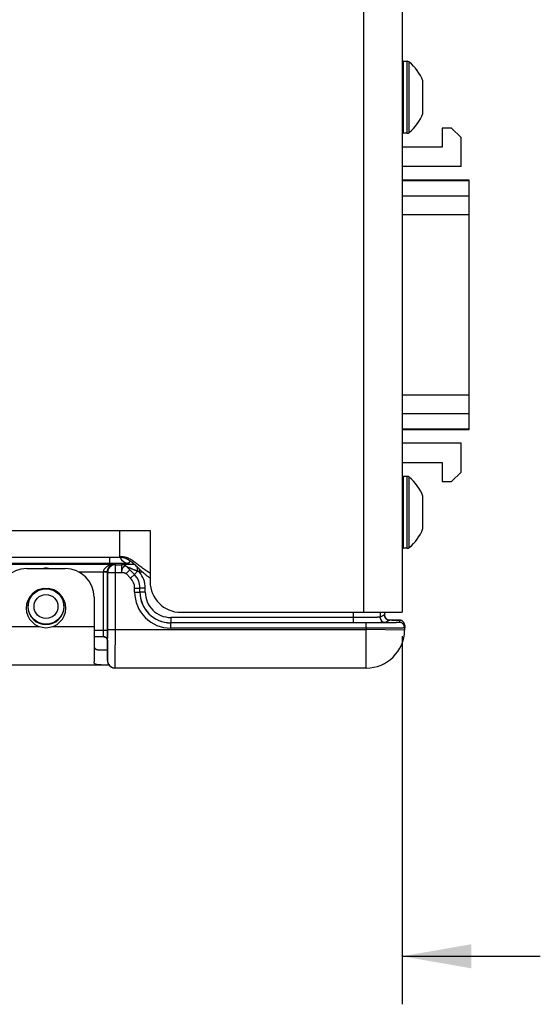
# Model space of a CAD drawing. Header units: inches. Extents: x 0 to 22, y 0 to 17.
# Tile 4 of 39: x 7.8 to 9.2, y 5.2 to 7.8. Entities that reach past the tile are written whole.
import ezdxf

# ---------------------------------------------------------------- set-up
doc = ezdxf.new("R2010")
doc.units = ezdxf.units.IN
doc.header["$LTSCALE"] = 1.21
doc.header["$MEASUREMENT"] = 0
doc.layers.get('0').update_dxf_attribs({"linetype": 'CONTINUOUS'})
doc.layers.add('DIMENSIONS', color=7, linetype='CONTINUOUS')
doc.styles.get("Standard").update_dxf_attribs({"font": 'txt', "width": 0.8})
doc.dimstyles.new('DIMSTYLE_1', dxfattribs={"dimtxt": 0.125, "dimasz": 0.18, "dimexe": 0.18, "dimexo": 0.0625, "dimgap": 0.09, "dimtad": 0, "dimtih": 1, "dimtoh": 1, "dimdec": 3, "dimzin": 4, "dimdsep": 46, "dimtxsty": 'STANDARD', "dimblk": '_FILLED', "dimblk1": '_FILLED', "dimblk2": '_FILLED', "dimcen": 0.09, "dimadec": 0, "dimazin": 0, "dimtp": 0.01, "dimtm": 0.01, "dimtfac": 1, "dimtdec": 3, "dimtofl": 0, "dimtmove": 0, "dimatfit": 3, "dimldrblk": '_FILLED', "dimfxl": 1, "dimtolj": 1, "dimtzin": 4, "dimarcsym": 0})

# ---------------------------------------------------------------- blocks, each defined once
blk = doc.blocks.new('_FILLED')
at = {"color": 0, "linetype": 'BYBLOCK'}
blk.add_solid([(0, 0), (-1, 0.174), (-1, -0.174)], dxfattribs=at)
blk = doc.blocks.new('*D6')
at = {"layer": 'DIMENSIONS', "color": 2, "linetype": 'CONTINUOUS'}
for p, q in [((7.7074, 6.1796), (7.7074, 5.2199)), ((8.8356, 6.1774), (8.8356, 5.2199)), ((7.7074, 5.3449), (7.2199, 5.3449)), ((8.8356, 5.3449), (9.1956, 5.3449))]:
    blk.add_line(p, q, dxfattribs=at)
at = {"layer": 'DIMENSIONS', "color": 2, "linetype": 'CONTINUOUS', "xscale": 0.18, "yscale": 0.18, "zscale": 0.18}
blk.add_blockref('_FILLED', (7.7074, 5.3449), dxfattribs=at)
at = {"layer": 'DIMENSIONS', "color": 2, "linetype": 'CONTINUOUS', "xscale": 0.18, "yscale": 0.18, "zscale": 0.18, "rotation": 180}
blk.add_blockref('_FILLED', (8.8356, 5.3449), dxfattribs=at)
at = {"layer": 'DIMENSIONS', "color": 2, "linetype": 'CONTINUOUS', "insert": (7.1574, 5.4074), "char_height": 0.125, "width": 1.325, "attachment_point": 3, "line_spacing_factor": 0.9}
blk.add_mtext('1.128{\\Ftxt.shx;\\W1.000000;\\H0.125000; }[28.66]', dxfattribs=at)

msp = doc.modelspace()

# ---------------------------------------------------------------- linework, layer by layer
at = {"color": 7, "linetype": 'CONTINUOUS'}
for p, q in [((8.7356, 9.4189), (8.7356, 6.2399)), ((8.8356, 9.4189), (8.8356, 6.2399)), ((8.8491, 7.6734), (8.8395, 7.6734)), ((8.8395, 7.4864), (8.8395, 7.6734)), ((8.8491, 7.4864), (8.8491, 7.6734)), ((8.854, 7.4882), (8.854, 7.6717)), ((8.8899, 7.5375), (8.8899, 7.6223)), ((8.8491, 7.4864), (8.8395, 7.4864)), ((8.9646, 7.4999), (8.9396, 7.4999)), ((8.9396, 7.4999), (8.9396, 7.4499)), ((8.9896, 7.4749), (8.9646, 7.4999)), ((8.9896, 7.3999), (8.9896, 7.4749)), ((8.9396, 7.4499), (8.8356, 7.4499)), ((8.9896, 7.3999), (8.8356, 7.3999)), ((8.8356, 7.3649), (9.0096, 7.3649)), ((8.8356, 7.3632), (9.0096, 7.3632)), ((9.0096, 7.3649), (9.0096, 6.7149)), ((9.0096, 7.323), (8.8356, 7.323)), ((8.8356, 7.2748), (9.0096, 7.2748)), ((9.0096, 6.8051), (8.8356, 6.8051)), ((8.8356, 6.7568), (9.0096, 6.7568)), ((9.0096, 6.7166), (8.8356, 6.7166)), ((9.0096, 6.7149), (8.8356, 6.7149)), ((8.9896, 6.6799), (8.8356, 6.6799)), ((8.9896, 6.6049), (8.9896, 6.6799)), ((8.8356, 6.6299), (8.9396, 6.6299)), ((8.9396, 6.6299), (8.9396, 6.5799)), ((8.8491, 6.5934), (8.8395, 6.5934)), ((8.8395, 6.4064), (8.8395, 6.5934)), ((8.8491, 6.4064), (8.8491, 6.5934)), ((8.854, 6.4082), (8.854, 6.5917)), ((8.9646, 6.5799), (8.9896, 6.6049)), ((8.9396, 6.5799), (8.9646, 6.5799)), ((8.8899, 6.4575), (8.8899, 6.5423)), ((6.2056, 6.4529), (8.1796, 6.4529)), ((8.1006, 6.3829), (8.1006, 6.4529)), ((8.1796, 6.4529), (8.1796, 6.3199)), ((8.8491, 6.4064), (8.8395, 6.4064)), ((8.1006, 6.3829), (6.2056, 6.3829)), ((8.074, 6.3829), (8.074, 6.3667)), ((8.074, 6.3667), (6.1912, 6.3667)), ((7.7487, 6.3652), (8.0884, 6.3652)), ((7.8586, 6.3539), (7.9586, 6.3539)), ((8.0884, 6.3652), (8.0892, 6.3637)), ((8.0892, 6.3637), (8.1052, 6.3637)), ((8.0892, 6.1949), (8.0892, 6.3637)), ((8.1052, 6.3637), (8.1052, 6.3437)), ((8.1052, 6.3637), (8.1052, 6.3637)), ((8.1387, 6.3385), (8.1193, 6.3579)), ((8.1193, 6.3579), (8.1193, 6.3578)), ((8.1193, 6.3578), (8.1266, 6.3504)), ((8.124, 6.3676), (8.1289, 6.3725)), ((7.9936, 6.3453), (8.0587, 6.3453)), ((8.0687, 6.3451), (8.0587, 6.3453)), ((8.0687, 6.3447), (8.0587, 6.3447)), ((8.0587, 6.1929), (8.0587, 6.3447)), ((8.0687, 6.3447), (8.0692, 6.3437)), ((8.0687, 6.1929), (8.0687, 6.3447)), ((8.0692, 6.3437), (8.1052, 6.3437)), ((8.0692, 6.1949), (8.0692, 6.3437)), ((8.1266, 6.3504), (8.1169, 6.3406)), ((8.1288, 6.3287), (8.1169, 6.3406)), ((8.1386, 6.3384), (8.1266, 6.3504)), ((8.1288, 6.3287), (8.1386, 6.3384)), ((8.1387, 6.3385), (8.1386, 6.3384)), ((8.1468, 6.3466), (8.1387, 6.3385)), ((8.1521, 6.3443), (8.1468, 6.3466)), ((8.1521, 6.3443), (8.1521, 6.352)), ((8.1604, 6.3443), (8.1521, 6.3443)), ((8.1394, 6.3031), (8.1532, 6.3031)), ((8.1394, 6.2925), (8.1394, 6.3031)), ((8.1532, 6.2925), (8.1532, 6.3031)), ((8.1533, 6.3031), (8.1532, 6.3031)), ((8.1671, 6.3031), (8.1533, 6.3031)), ((8.1533, 6.2926), (8.1533, 6.3031)), ((8.1671, 6.2926), (8.1671, 6.3031)), ((8.0336, 6.2789), (8.0336, 6.1107)), ((8.1394, 6.2925), (8.1532, 6.2925)), ((8.1532, 6.2925), (8.1533, 6.2926)), ((8.1671, 6.2926), (8.1533, 6.2926)), ((8.7082, 6.2264), (8.2333, 6.2264)), ((8.2333, 6.2264), (8.2333, 6.2126)), ((8.2596, 6.2399), (8.8356, 6.2399)), ((8.7082, 6.2399), (8.7082, 6.2126)), ((8.7782, 6.2399), (8.7782, 6.2271)), ((8.7899, 6.2329), (8.7782, 6.2271)), ((8.7899, 6.2399), (8.7899, 6.2329)), ((8.7899, 6.2329), (8.7899, 6.2329)), ((7.7836, 6.2029), (7.8912, 6.2029)), ((7.926, 6.2029), (8.0336, 6.2029)), ((8.2332, 6.2125), (8.2333, 6.2126)), ((8.7424, 6.2125), (8.2332, 6.2125)), ((8.2332, 6.1987), (8.2332, 6.2125)), ((8.7082, 6.2126), (8.2333, 6.2126)), ((8.7424, 6.1987), (8.7424, 6.2125)), ((8.8036, 6.2191), (8.7919, 6.2133)), ((8.8135, 6.2198), (8.7991, 6.2199)), ((8.7991, 6.2199), (8.8021, 6.2199)), ((8.8018, 6.2193), (8.8036, 6.2191)), ((8.8199, 6.2197), (8.8135, 6.2198)), ((8.8228, 6.2197), (8.8199, 6.2197)), ((8.825, 6.2196), (8.8228, 6.2197)), ((8.8263, 6.2196), (8.825, 6.2196)), ((8.8271, 6.2195), (8.8263, 6.2196)), ((8.8277, 6.2195), (8.8271, 6.2195)), ((8.8283, 6.2195), (8.8277, 6.2195)), ((8.8287, 6.2194), (8.8286, 6.2133)), ((8.8425, 6.2054), (8.8423, 6.1932)), ((8.0687, 6.1929), (8.0336, 6.1929)), ((8.0589, 6.1759), (8.0336, 6.1759)), ((8.0585, 6.1764), (8.0587, 6.1929)), ((8.0685, 6.1666), (8.0687, 6.1929)), ((8.0692, 6.1949), (8.7423, 6.1949)), ((8.7424, 6.1987), (8.2332, 6.1987)), ((8.7424, 6.1987), (8.7423, 6.1949)), ((8.8423, 6.1932), (8.7423, 6.1949)), ((8.7423, 6.0949), (8.7423, 6.1949)), ((8.0682, 6.1687), (8.0684, 6.1678)), ((8.0684, 6.1678), (8.0685, 6.167)), ((8.0685, 6.1671), (8.0685, 6.1666)), ((8.0685, 6.1666), (8.0685, 6.1227)), ((8.0685, 6.1666), (8.0685, 6.1666)), ((8.0518, 6.1419), (8.0685, 6.1419)), ((8.0685, 6.1249), (8.0685, 6.1249)), ((8.0685, 6.1249), (8.0685, 6.1249)), ((8.0685, 6.1249), (8.0685, 6.1149)), ((8.0685, 6.1149), (8.0688, 6.1246)), ((8.0688, 6.1246), (8.0688, 6.1249)), ((6.9426, 6.1029), (8.0725, 6.1029)), ((8.0685, 6.1227), (8.0685, 6.1218)), ((8.0685, 6.1218), (8.0685, 6.1197)), ((8.0685, 6.1197), (8.0685, 6.116)), ((8.0685, 6.116), (8.0685, 6.1152)), ((8.0685, 6.1152), (8.0685, 6.1148)), ((8.7423, 6.0949), (8.0885, 6.0949))]:
    msp.add_line(p, q, dxfattribs=at)
for points in [[(8.802, 6.2193), (8.802, 6.2193), (8.802, 6.2193), (8.802, 6.2193), (8.8019, 6.2193), (8.8017, 6.2193), (8.8014, 6.2194), (8.8011, 6.2194), (8.8006, 6.2195), (8.8001, 6.2196), (8.7995, 6.2198), (8.7988, 6.2201), (8.798, 6.2204), (8.7973, 6.2207), (8.7964, 6.2212), (8.7956, 6.2217), (8.7948, 6.2224), (8.794, 6.2231), (8.7932, 6.2239), (8.7925, 6.2248), (8.7918, 6.2258), (8.7913, 6.2269), (8.7907, 6.2281), (8.7903, 6.2294), (8.79, 6.2307), (8.7899, 6.2321), (8.7899, 6.2329)], [(8.8293, 6.2194), (8.829, 6.2194), (8.8288, 6.2195), (8.8285, 6.2195), (8.8283, 6.2195)], [(8.8425, 6.2054), (8.8425, 6.2062), (8.8423, 6.2077), (8.8421, 6.209), (8.8417, 6.2103), (8.8412, 6.2115), (8.8406, 6.2126), (8.8399, 6.2137), (8.8392, 6.2146), (8.8384, 6.2154), (8.8375, 6.2162), (8.8367, 6.2169), (8.8358, 6.2174), (8.8349, 6.2179), (8.834, 6.2183), (8.8332, 6.2186), (8.8324, 6.2189), (8.8318, 6.219), (8.8313, 6.2192), (8.8308, 6.2192), (8.8304, 6.2193), (8.8301, 6.2193), (8.8298, 6.2194), (8.8295, 6.2194), (8.8293, 6.2194)], [(8.0589, 6.1759), (8.0596, 6.1759), (8.0608, 6.1758), (8.0621, 6.1754), (8.0633, 6.1749), (8.0644, 6.1742), (8.0655, 6.1733), (8.0663, 6.1724), (8.067, 6.1715), (8.0676, 6.1705), (8.0679, 6.1695), (8.0682, 6.1686)], [(8.0611, 6.1757), (8.062, 6.1754), (8.0632, 6.1749), (8.0644, 6.1742), (8.0654, 6.1734), (8.0663, 6.1725), (8.067, 6.1715), (8.0675, 6.1705), (8.0679, 6.1696), (8.0682, 6.1687)], [(8.0685, 6.1148), (8.0685, 6.1146), (8.0685, 6.1144)], [(8.0685, 6.1144), (8.0685, 6.1141), (8.0685, 6.1139), (8.0685, 6.1136), (8.0686, 6.1133), (8.0686, 6.1129), (8.0686, 6.1126), (8.0687, 6.1123), (8.0687, 6.1119), (8.0688, 6.1115), (8.0688, 6.1111), (8.0689, 6.1107), (8.069, 6.1103), (8.0691, 6.1099), (8.0692, 6.1095), (8.0694, 6.1091), (8.0695, 6.1087), (8.0696, 6.1082), (8.0698, 6.1078), (8.07, 6.1073), (8.0702, 6.1069), (8.0704, 6.1064), (8.0706, 6.106), (8.0708, 6.1055), (8.0711, 6.1051), (8.0713, 6.1046), (8.0716, 6.1042), (8.0719, 6.1037), (8.0722, 6.1033), (8.0726, 6.1028), (8.0729, 6.1024), (8.0733, 6.1019), (8.0737, 6.1015), (8.0741, 6.1011), (8.0745, 6.1006), (8.0749, 6.1002), (8.0754, 6.0998), (8.0759, 6.0994), (8.0764, 6.099), (8.0769, 6.0986), (8.0775, 6.0983), (8.078, 6.0979), (8.0786, 6.0975), (8.0792, 6.0972), (8.0799, 6.0969), (8.0805, 6.0966), (8.0812, 6.0963), (8.0819, 6.096), (8.0827, 6.0958), (8.0834, 6.0956), (8.0842, 6.0954), (8.085, 6.0952), (8.0858, 6.0951), (8.0867, 6.095), (8.0876, 6.095), (8.0885, 6.0949)]]:
    msp.add_lwpolyline(points, dxfattribs=at)
for radius in [0.0462, 0.0312]:
    msp.add_circle((7.9086, 6.2549), radius, dxfattribs=at)
for centre, radius, start, end in [((8.8395, 7.6695), 0.00394, 90, 180), ((8.8491, 7.6656), 0.00787, 50.9672, 90), ((8.7797, 7.5799), 0.1181, 21.0395, 50.9672), ((8.7797, 7.5799), 0.1181, 309.0328, 338.9605), ((8.8395, 7.4904), 0.00394, 180, 270), ((8.8491, 7.4943), 0.00787, 270, 309.0328), ((8.8395, 6.5895), 0.00394, 90, 180), ((8.8491, 6.5856), 0.00787, 50.9672, 90), ((8.7797, 6.4999), 0.1181, 21.0395, 50.9672), ((8.7797, 6.4999), 0.1181, 309.0328, 338.9605), ((8.8395, 6.4104), 0.00394, 180, 270), ((8.8491, 6.4143), 0.00787, 270, 309.0328), ((8.124, 6.3926), 0.025, 202.6726, 269.9788), ((7.8586, 6.2789), 0.075, 90, 180), ((7.9086, 6.2974), 0.057, 83.3218, 96.6769), ((7.9586, 6.2789), 0.075, 0, 90), ((8.0892, 6.3437), 0.02, 90.0068, 179.9858), ((8.1052, 6.3437), 0.02, 45.0076, 89.9924), ((8.1052, 6.3437), 0.02, 45.0076, 89.9924), ((8.0857, 6.3448), 0.027, 178.9539, 180.0549), ((8.1032, 6.3031), 0.0362, 0.0026, 44.9976), ((8.1032, 6.3031), 0.05, 0.0019, 44.9981), ((8.1033, 6.3031), 0.05, 359.9976, 45.0024), ((8.1033, 6.3031), 0.0638, 0.0001, 40.1891), ((8.2596, 6.3199), 0.08, 180, 270), ((7.9086, 6.2499), 0.052, 1.1019, 178.8981), ((7.9086, 6.2549), 0.047, 97.9868, 82.0132), ((8.2332, 6.2925), 0.0938, 180.002, 270.0054), ((8.2332, 6.2925), 0.08, 180.0013, 270.0089), ((8.2333, 6.2926), 0.08, 180.0029, 270.0021), ((8.2333, 6.2926), 0.0662, 180.0021, 270.0054), ((7.9086, 6.2519), 0.052, 181.1019, 358.8981), ((8.7919, 6.2271), 0.0138, 180.0068, 269.9857), ((8.8036, 6.2329), 0.0138, 180.0068, 269.9857), ((8.8286, 6.1995), 0.0138, 359.0014, 90.0011), ((8.8287, 6.2056), 0.0138, 359.0004, 90), ((8.0585, 6.1661), 0.0103, 87.4037, 89.889), ((8.7423, 6.1949), 0.1, 270, 359), ((8.059, 6.1666), 0.0095, 0.4534, 5.0635), ((8.059, 6.1666), 0.00947, 0.1065, 0.4505), ((8.0885, 6.1149), 0.02, 180.0002, 263.8165), ((8.0885, 6.115), 0.02, 263.8167, 269.9957)]:
    msp.add_arc(centre, radius, start, end, dxfattribs=at)
for points, knots in [([(8.1796, 6.3414), (8.1776, 6.3425), (8.1737, 6.3448), (8.1682, 6.3485), (8.1629, 6.3523), (8.1579, 6.3561), (8.153, 6.3599), (8.1483, 6.3636), (8.1437, 6.3673), (8.1391, 6.3707), (8.1346, 6.3739), (8.1301, 6.3767), (8.1255, 6.3792), (8.1216, 6.3809), (8.1184, 6.3821), (8.116, 6.3828), (8.1135, 6.3833), (8.111, 6.3838), (8.1085, 6.384), (8.1059, 6.3841), (8.1033, 6.3841), (8.1015, 6.3839), (8.1006, 6.3838)], [0, 0, 0, 0, 0.074085, 0.146429, 0.217135, 0.286227, 0.353669, 0.419392, 0.483312, 0.545359, 0.605513, 0.663836, 0.720515, 0.775913, 0.803311, 0.830626, 0.857968, 0.885464, 0.913256, 0.941497, 0.970354, 1, 1, 1, 1]), ([(8.1796, 6.3289), (8.1776, 6.3303), (8.1736, 6.3331), (8.168, 6.3376), (8.1627, 6.3422), (8.1576, 6.3467), (8.1528, 6.3513), (8.1481, 6.3558), (8.1435, 6.3601), (8.139, 6.3643), (8.1345, 6.3682), (8.13, 6.3717), (8.1255, 6.3749), (8.1216, 6.3773), (8.1185, 6.3788), (8.1161, 6.3799), (8.1136, 6.3808), (8.1111, 6.3816), (8.1086, 6.3822), (8.106, 6.3826), (8.1033, 6.3829), (8.1015, 6.3829), (8.1006, 6.3829)], [0, 0, 0, 0, 0.075004, 0.148306, 0.219983, 0.29004, 0.358419, 0.425027, 0.489753, 0.552493, 0.613179, 0.671812, 0.728503, 0.783517, 0.810541, 0.837342, 0.864015, 0.890676, 0.917453, 0.944492, 0.971951, 1, 1, 1, 1]), ([(8.0587, 6.3453), (8.0587, 6.3457), (8.0587, 6.3466), (8.059, 6.348), (8.0594, 6.3493), (8.0599, 6.3506), (8.0604, 6.3518), (8.0613, 6.3533), (8.0624, 6.3547), (8.0635, 6.3559), (8.0644, 6.3568), (8.0653, 6.3576), (8.0663, 6.3584), (8.0673, 6.3591), (8.0687, 6.36), (8.0704, 6.361), (8.0725, 6.362), (8.0747, 6.3629), (8.077, 6.3636), (8.08, 6.3644), (8.0838, 6.365), (8.0869, 6.3652), (8.0884, 6.3652)], [0, 0, 0, 0, 0.03534, 0.070521, 0.105407, 0.13991, 0.173977, 0.207596, 0.273512, 0.3059, 0.337932, 0.369648, 0.401085, 0.432273, 0.463231, 0.524543, 0.585204, 0.645351, 0.705081, 0.764478, 0.882524, 1, 1, 1, 1]), ([(8.0687, 6.3447), (8.0687, 6.345), (8.0687, 6.3454), (8.0687, 6.3461), (8.0688, 6.3468), (8.0688, 6.3475), (8.0689, 6.3482), (8.0691, 6.3491), (8.0694, 6.3501), (8.0697, 6.3513), (8.0703, 6.3529), (8.0712, 6.3546), (8.0723, 6.3565), (8.0736, 6.3581), (8.0749, 6.3596), (8.0768, 6.3612), (8.0792, 6.3628), (8.0817, 6.3639), (8.0838, 6.3646), (8.0853, 6.3649), (8.0869, 6.3652), (8.0879, 6.3652), (8.0884, 6.3652)], [0, 0, 0, 0, 0.022184, 0.044307, 0.06637, 0.088317, 0.110058, 0.131543, 0.173647, 0.214491, 0.253986, 0.328859, 0.398713, 0.464305, 0.5263, 0.585323, 0.696428, 0.801007, 0.851665, 0.901561, 0.950956, 1, 1, 1, 1]), ([(8.124, 6.3676), (8.124, 6.3675), (8.124, 6.3675), (8.124, 6.3675), (8.1239, 6.3675), (8.1239, 6.3675), (8.1238, 6.3675), (8.1237, 6.3675), (8.1235, 6.3674), (8.1233, 6.3674), (8.1231, 6.3674), (8.1229, 6.3674), (8.1226, 6.3674), (8.1222, 6.3673), (8.1216, 6.3673), (8.1208, 6.3673), (8.1199, 6.3672), (8.1189, 6.3672), (8.1178, 6.3671), (8.1166, 6.3671), (8.1152, 6.3671), (8.1138, 6.367), (8.1117, 6.367), (8.1089, 6.3669), (8.1053, 6.3669), (8.1014, 6.3668), (8.0973, 6.3668), (8.0929, 6.3668), (8.0883, 6.3667), (8.0836, 6.3667), (8.0788, 6.3667), (8.0756, 6.3667), (8.074, 6.3667)], [0, 0, 0, 0, 0.000355, 0.000837, 0.001454, 0.002211, 0.004152, 0.006668, 0.009761, 0.013432, 0.01768, 0.022505, 0.027903, 0.033873, 0.047511, 0.063389, 0.081467, 0.101706, 0.124062, 0.148482, 0.174901, 0.203261, 0.233501, 0.299323, 0.371735, 0.450067, 0.533575, 0.621477, 0.712943, 0.807114, 0.9031, 1, 1, 1, 1]), ([(8.1389, 6.3643), (8.1379, 6.3643), (8.1359, 6.3643), (8.1329, 6.3642), (8.13, 6.3642), (8.1271, 6.3642), (8.1243, 6.3642), (8.1215, 6.3641), (8.1189, 6.3641), (8.1165, 6.3641), (8.1145, 6.3641), (8.113, 6.364), (8.112, 6.364), (8.111, 6.364), (8.1101, 6.364), (8.1092, 6.3639), (8.1084, 6.3639), (8.1077, 6.3639), (8.1071, 6.3639), (8.1066, 6.3638), (8.1063, 6.3638), (8.1061, 6.3638), (8.1059, 6.3638), (8.1057, 6.3638), (8.1056, 6.3638), (8.1054, 6.3638), (8.1053, 6.3638), (8.1053, 6.3637), (8.1052, 6.3637), (8.1052, 6.3637), (8.1052, 6.3637), (8.1052, 6.3637), (8.1052, 6.3637)], [0, 0, 0, 0, 0.0902, 0.179192, 0.266678, 0.352301, 0.435669, 0.51633, 0.593724, 0.667167, 0.73598, 0.768378, 0.799233, 0.828408, 0.855778, 0.881221, 0.904613, 0.9258, 0.9446, 0.960812, 0.967886, 0.974263, 0.979946, 0.98494, 0.989241, 0.992839, 0.995722, 0.99788, 0.998681, 0.999295, 0.999728, 1, 1, 1, 1]), ([(8.1193, 6.3578), (8.1192, 6.3579), (8.119, 6.3581), (8.1188, 6.3583), (8.1185, 6.3585), (8.1182, 6.3588), (8.1178, 6.359), (8.1174, 6.3592), (8.117, 6.3594), (8.1165, 6.3596), (8.1159, 6.3597), (8.1153, 6.3598), (8.1147, 6.3599), (8.1141, 6.3598), (8.1134, 6.3597), (8.1128, 6.3595), (8.1122, 6.3593), (8.1117, 6.359), (8.1111, 6.3586), (8.1105, 6.3581), (8.11, 6.3576), (8.1095, 6.3571), (8.1088, 6.3562), (8.1082, 6.3553), (8.1076, 6.3543), (8.1071, 6.3532), (8.1066, 6.352), (8.1062, 6.3508), (8.106, 6.3498), (8.1058, 6.3488), (8.1056, 6.348), (8.1055, 6.3473), (8.1054, 6.3468), (8.1054, 6.3463), (8.1053, 6.3458), (8.1053, 6.3453), (8.1052, 6.3446), (8.1052, 6.344), (8.1052, 6.3437)], [0, 0, 0, 0, 0.015188, 0.028456, 0.040878, 0.053462, 0.079587, 0.092603, 0.10534, 0.130223, 0.154784, 0.179119, 0.203262, 0.227371, 0.251636, 0.276253, 0.301409, 0.327273, 0.353992, 0.381685, 0.410443, 0.440317, 0.471332, 0.536727, 0.571078, 0.606463, 0.680062, 0.718152, 0.756984, 0.796459, 0.836492, 0.856689, 0.876985, 0.897361, 0.917803, 0.938303, 0.958851, 1, 1, 1, 1]), ([(8.1468, 6.3466), (8.1462, 6.3469), (8.1448, 6.3475), (8.1428, 6.3483), (8.1409, 6.3491), (8.1389, 6.3499), (8.1369, 6.3508), (8.135, 6.3516), (8.133, 6.3524), (8.1311, 6.3532), (8.1295, 6.3538), (8.1283, 6.3543), (8.1273, 6.3547), (8.1264, 6.3551), (8.1255, 6.3554), (8.1246, 6.3558), (8.1238, 6.3561), (8.123, 6.3565), (8.1223, 6.3567), (8.1218, 6.3569), (8.1214, 6.3571), (8.1211, 6.3572), (8.1208, 6.3573), (8.1205, 6.3575), (8.1202, 6.3576), (8.12, 6.3577), (8.1197, 6.3577), (8.1196, 6.3578), (8.1195, 6.3578), (8.1194, 6.3578), (8.1194, 6.3578), (8.1194, 6.3578), (8.1194, 6.3579), (8.1194, 6.3579), (8.1193, 6.3579), (8.1193, 6.3579), (8.1193, 6.3579), (8.1193, 6.3579), (8.1193, 6.3579), (8.1193, 6.3579)], [0, 0, 0, 0, 0.072781, 0.14541, 0.217828, 0.289973, 0.361769, 0.433113, 0.50388, 0.573899, 0.642914, 0.676938, 0.710567, 0.743733, 0.776327, 0.808218, 0.839231, 0.869143, 0.897661, 0.911273, 0.924367, 0.93685, 0.948618, 0.959531, 0.969441, 0.97823, 0.985782, 0.991902, 0.994358, 0.996382, 0.997226, 0.997957, 0.998571, 0.999069, 0.999452, 0.999725, 0.999821, 0.999895, 1, 1, 1, 1]), ([(8.1468, 6.3466), (8.1468, 6.3476), (8.1468, 6.3496), (8.1466, 6.3524), (8.1465, 6.3551), (8.1463, 6.3568), (8.1462, 6.3576)], [0, 0, 0, 0, 0.272489, 0.533879, 0.77823, 1, 1, 1, 1]), ([(8.1052, 6.3437), (8.1057, 6.3437), (8.1068, 6.3436), (8.1084, 6.3435), (8.1099, 6.3434), (8.1115, 6.3432), (8.113, 6.3428), (8.1142, 6.3424), (8.1151, 6.342), (8.1157, 6.3416), (8.1163, 6.3411), (8.1167, 6.3408), (8.1169, 6.3406)], [0, 0, 0, 0, 0.127245, 0.256486, 0.385712, 0.513239, 0.637947, 0.759614, 0.819624, 0.879408, 0.939361, 1, 1, 1, 1]), ([(8.7782, 6.2271), (8.7781, 6.2271), (8.7781, 6.2271), (8.7781, 6.2271), (8.7781, 6.2271), (8.778, 6.227), (8.7779, 6.227), (8.7778, 6.227), (8.7777, 6.227), (8.7775, 6.227), (8.7772, 6.227), (8.7769, 6.227), (8.7766, 6.2269), (8.7762, 6.2269), (8.7756, 6.2269), (8.7748, 6.2269), (8.7737, 6.2268), (8.7724, 6.2268), (8.771, 6.2268), (8.7695, 6.2267), (8.7677, 6.2267), (8.7659, 6.2267), (8.7639, 6.2267), (8.761, 6.2266), (8.7571, 6.2266), (8.752, 6.2265), (8.7466, 6.2265), (8.7407, 6.2264), (8.7346, 6.2264), (8.7282, 6.2264), (8.7216, 6.2264), (8.7149, 6.2264), (8.7104, 6.2264), (8.7082, 6.2264)], [0, 0, 0, 0, 0.000312, 0.000763, 0.001356, 0.002094, 0.002977, 0.004005, 0.006499, 0.009575, 0.013233, 0.01747, 0.022286, 0.027677, 0.033639, 0.047267, 0.063137, 0.081214, 0.101453, 0.123809, 0.148229, 0.174654, 0.203024, 0.23327, 0.299106, 0.371542, 0.449896, 0.533431, 0.62136, 0.712855, 0.807054, 0.90307, 1, 1, 1, 1]), ([(8.7919, 6.2133), (8.7919, 6.2133), (8.7919, 6.2133), (8.7919, 6.2133), (8.7918, 6.2133), (8.7918, 6.2133), (8.7917, 6.2133), (8.7916, 6.2132), (8.7914, 6.2132), (8.7911, 6.2132), (8.7908, 6.2132), (8.7905, 6.2132), (8.7901, 6.2132), (8.7896, 6.2131), (8.7889, 6.2131), (8.7879, 6.2131), (8.7866, 6.2131), (8.7851, 6.213), (8.7834, 6.213), (8.7815, 6.213), (8.7795, 6.2129), (8.7773, 6.2129), (8.7749, 6.2129), (8.7714, 6.2128), (8.7667, 6.2128), (8.7607, 6.2127), (8.7541, 6.2127), (8.7471, 6.2127), (8.7398, 6.2126), (8.7321, 6.2126), (8.7243, 6.2126), (8.7163, 6.2126), (8.7109, 6.2126), (8.7082, 6.2126)], [0, 0, 0, 0, 0.000304, 0.00075, 0.001339, 0.002074, 0.002954, 0.00398, 0.00647, 0.009543, 0.013199, 0.017435, 0.022249, 0.027638, 0.033599, 0.047225, 0.063095, 0.081171, 0.101411, 0.123767, 0.148187, 0.174613, 0.202984, 0.233231, 0.29907, 0.37151, 0.449868, 0.533407, 0.621341, 0.71284, 0.807045, 0.903065, 1, 1, 1, 1]), ([(8.8286, 6.2133), (8.8286, 6.2133), (8.8286, 6.2133), (8.8286, 6.2133), (8.8286, 6.2132), (8.8286, 6.2132), (8.8285, 6.2132), (8.8285, 6.2132), (8.8284, 6.2132), (8.8283, 6.2132), (8.8282, 6.2132), (8.8279, 6.2132), (8.8277, 6.2132), (8.8273, 6.2131), (8.8269, 6.2131), (8.8265, 6.2131), (8.826, 6.2131), (8.8255, 6.2131), (8.8249, 6.213), (8.8242, 6.213), (8.8233, 6.213), (8.822, 6.213), (8.8203, 6.2129), (8.8184, 6.2129), (8.8163, 6.2129), (8.814, 6.2128), (8.8116, 6.2128), (8.809, 6.2128), (8.8062, 6.2128), (8.8022, 6.2127), (8.7969, 6.2127), (8.7901, 6.2126), (8.7829, 6.2126), (8.7753, 6.2126), (8.7673, 6.2125), (8.7591, 6.2125), (8.7508, 6.2125), (8.7452, 6.2125), (8.7424, 6.2125)], [0, 0, 0, 0, 0.000132, 0.000241, 0.000384, 0.000563, 0.000777, 0.001317, 0.002004, 0.002841, 0.004961, 0.007678, 0.01099, 0.014898, 0.019398, 0.024488, 0.030165, 0.036426, 0.043267, 0.050684, 0.058672, 0.076343, 0.09624, 0.118312, 0.142506, 0.168766, 0.197028, 0.227222, 0.259278, 0.293118, 0.365816, 0.44462, 0.528769, 0.617453, 0.709821, 0.804981, 0.902018, 1, 1, 1, 1]), ([(8.8021, 6.2199), (8.8031, 6.2199), (8.8051, 6.2199), (8.808, 6.2199), (8.8107, 6.2198), (8.8133, 6.2198), (8.8157, 6.2198), (8.8179, 6.2197), (8.8199, 6.2197), (8.8217, 6.2197), (8.8231, 6.2196), (8.8241, 6.2196), (8.8248, 6.2196), (8.8254, 6.2196), (8.826, 6.2196), (8.8265, 6.2195), (8.827, 6.2195), (8.8274, 6.2195), (8.8277, 6.2195), (8.828, 6.2195), (8.8283, 6.2195), (8.8284, 6.2194), (8.8285, 6.2194), (8.8286, 6.2194), (8.8286, 6.2194), (8.8287, 6.2194), (8.8287, 6.2194), (8.8287, 6.2194), (8.8287, 6.2194), (8.8287, 6.2194), (8.8287, 6.2194)], [0, 0, 0, 0, 0.115174, 0.224359, 0.327267, 0.423647, 0.513251, 0.595844, 0.67122, 0.739192, 0.799577, 0.826877, 0.852227, 0.87561, 0.897011, 0.916417, 0.933813, 0.94919, 0.962541, 0.973856, 0.983131, 0.990363, 0.993212, 0.995552, 0.997385, 0.998113, 0.998716, 0.999198, 0.999564, 1, 1, 1, 1]), ([(8.0589, 6.1759), (8.0589, 6.1759), (8.0588, 6.1759), (8.0587, 6.176), (8.0586, 6.176), (8.0586, 6.1761), (8.0585, 6.1761), (8.0585, 6.1762), (8.0585, 6.1763), (8.0585, 6.1764), (8.0585, 6.1764)], [0, 0, 0, 0, 0.146454, 0.275684, 0.391572, 0.499962, 0.608268, 0.723968, 0.85314, 1, 1, 1, 1]), ([(8.0684, 6.1675), (8.0684, 6.168), (8.0682, 6.1692), (8.0675, 6.1709), (8.0666, 6.1724), (8.0654, 6.1737), (8.064, 6.1748), (8.0624, 6.1756), (8.0607, 6.1762), (8.0595, 6.1763), (8.0589, 6.1764)], [0, 0, 0, 0, 0.123379, 0.247088, 0.371282, 0.496048, 0.621396, 0.747262, 0.873518, 1, 1, 1, 1]), ([(8.0688, 6.1249), (8.0689, 6.1268), (8.0689, 6.131), (8.069, 6.1379), (8.069, 6.1458), (8.0691, 6.1545), (8.0691, 6.164), (8.0692, 6.1775), (8.0692, 6.1879), (8.0692, 6.1949)], [0, 0, 0, 0, 0.082229, 0.180747, 0.293796, 0.419385, 0.555273, 0.699057, 1, 1, 1, 1]), ([(8.0885, 6.0949), (8.0885, 6.0949), (8.0885, 6.095), (8.0885, 6.095), (8.0885, 6.095), (8.0885, 6.095), (8.0885, 6.095), (8.0885, 6.0951), (8.0885, 6.0951), (8.0885, 6.0952), (8.0885, 6.0953), (8.0886, 6.0955), (8.0886, 6.0957), (8.0886, 6.096), (8.0886, 6.0964), (8.0886, 6.0969), (8.0886, 6.0974), (8.0887, 6.098), (8.0887, 6.0986), (8.0887, 6.0993), (8.0887, 6.1), (8.0887, 6.1011), (8.0888, 6.1026), (8.0888, 6.1046), (8.0888, 6.1068), (8.0888, 6.1092), (8.0889, 6.1119), (8.0889, 6.1147), (8.0889, 6.1177), (8.089, 6.1209), (8.089, 6.1255), (8.089, 6.1317), (8.0891, 6.1396), (8.0891, 6.148), (8.0891, 6.1568), (8.0892, 6.166), (8.0892, 6.1755), (8.0892, 6.1852), (8.0892, 6.1917), (8.0892, 6.1949)], [0, 0, 0, 0, 0.000114, 0.000217, 0.000356, 0.000531, 0.000742, 0.001276, 0.001958, 0.00279, 0.003772, 0.004903, 0.007613, 0.01092, 0.014822, 0.019316, 0.024401, 0.030074, 0.03633, 0.043167, 0.05058, 0.058564, 0.076229, 0.096118, 0.118185, 0.142376, 0.168633, 0.196892, 0.227086, 0.259141, 0.292982, 0.365686, 0.4445, 0.528663, 0.617365, 0.709752, 0.804934, 0.901994, 1, 1, 1, 1]), ([(8.8424, 6.1992), (8.8424, 6.1992), (8.8424, 6.1992), (8.8424, 6.1992), (8.8424, 6.1992), (8.8423, 6.1992), (8.8423, 6.1992), (8.8423, 6.1992), (8.8422, 6.1992), (8.8421, 6.1992), (8.842, 6.1992), (8.8419, 6.1992), (8.8416, 6.1992), (8.8413, 6.1991), (8.8409, 6.1991), (8.8404, 6.1991), (8.8399, 6.1991), (8.8394, 6.1991), (8.8387, 6.1991), (8.8381, 6.199), (8.8373, 6.199), (8.8362, 6.199), (8.8347, 6.199), (8.8327, 6.1989), (8.8305, 6.1989), (8.8281, 6.1989), (8.8255, 6.1989), (8.8226, 6.1988), (8.8196, 6.1988), (8.8164, 6.1988), (8.8118, 6.1988), (8.8056, 6.1988), (8.7978, 6.1987), (8.7894, 6.1987), (8.7805, 6.1987), (8.7713, 6.1987), (8.7618, 6.1987), (8.7521, 6.1987), (8.7456, 6.1987), (8.7424, 6.1987)], [0, 0, 0, 0, 0.00012, 0.000225, 0.000366, 0.000542, 0.000755, 0.001291, 0.001976, 0.00281, 0.003793, 0.004926, 0.00764, 0.01095, 0.014856, 0.019354, 0.024442, 0.030118, 0.036377, 0.043216, 0.050632, 0.058619, 0.076289, 0.096183, 0.118254, 0.142448, 0.168708, 0.196969, 0.227165, 0.259221, 0.293061, 0.365764, 0.444572, 0.528727, 0.617419, 0.709794, 0.804964, 0.902009, 1, 1, 1, 1]), ([(8.0336, 6.1539), (8.0336, 6.1534), (8.0336, 6.1524), (8.0338, 6.1509), (8.0341, 6.1495), (8.0345, 6.1482), (8.0352, 6.1471), (8.0359, 6.1461), (8.0368, 6.1452), (8.0379, 6.1444), (8.0392, 6.1437), (8.0406, 6.1432), (8.0421, 6.1428), (8.0438, 6.1424), (8.0456, 6.1422), (8.0475, 6.142), (8.0496, 6.142), (8.051, 6.1419), (8.0518, 6.1419)], [0, 0, 0, 0, 0.063299, 0.122749, 0.178707, 0.231803, 0.282922, 0.333187, 0.383863, 0.436217, 0.491368, 0.5502, 0.613327, 0.68112, 0.753737, 0.83118, 0.913343, 1, 1, 1, 1]), ([(8.0518, 6.1029), (8.0511, 6.1029), (8.0497, 6.103), (8.0477, 6.103), (8.0458, 6.1031), (8.044, 6.1033), (8.0423, 6.1035), (8.0408, 6.1037), (8.0394, 6.1041), (8.0382, 6.1045), (8.0371, 6.105), (8.0361, 6.1055), (8.0353, 6.1062), (8.0347, 6.1069), (8.0342, 6.1078), (8.0338, 6.1087), (8.0336, 6.1097), (8.0336, 6.1103), (8.0336, 6.1107)], [0, 0, 0, 0, 0.09636, 0.187866, 0.274233, 0.355265, 0.430821, 0.50084, 0.565377, 0.624633, 0.678993, 0.729067, 0.775719, 0.820061, 0.863383, 0.907028, 0.952235, 1, 1, 1, 1])]:
    msp.add_open_spline(points, degree=3, knots=knots, dxfattribs=at)

# ---------------------------------------------------------------- dimensions: what is measured, and where the dimension line sits
at = {"layer": 'DIMENSIONS', "color": 2, "linetype": 'CONTINUOUS'}
dim = msp.add_linear_dim(base=(8.8356, 5.3449), p1=(7.7074, 6.1796), p2=(8.8356, 6.1774), dimstyle='DIMSTYLE_1', dxfattribs=at)
dim.commit()
dim.dimension.update_dxf_attribs({"geometry": '*D6', "text_midpoint": (6.1949, 5.3449), "dimtype": 160})

doc.saveas('drawing.dxf')
